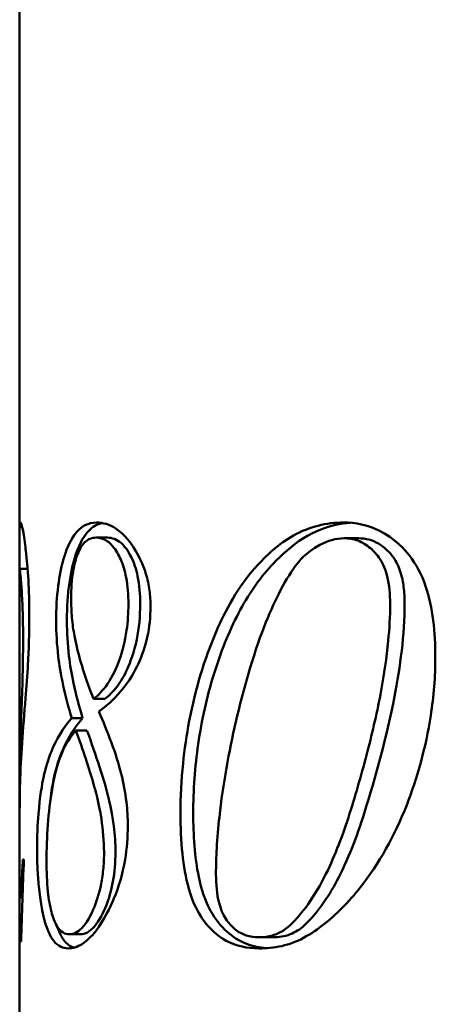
# Model space of a CAD drawing. Header units: millimetres. Extents: x 344 to 916, y 173 to 718.
# Tile 2 of 4: x 364 to 404, y 431 to 527. Entities that reach past the tile are written whole.
import ezdxf

# ---------------------------------------------------------------- set-up
doc = ezdxf.new("R2010")
doc.units = ezdxf.units.MM
doc.header["$LTSCALE"] = 3
doc.layers.add('Widoczne (ISO)', color=7, linetype='Continuous', lineweight=50)

msp = doc.modelspace()

# ---------------------------------------------------------------- linework, layer by layer
at = {"layer": 'Widoczne (ISO)'}
for p, q in [((363.744, 477.721), (363.744, 552.601)), ((363.744, 473.763), (363.744, 477.721)), ((372.308, 476.824), (371.206, 476.824)), ((396.84, 476.758), (395.426, 476.758)), ((363.744, 452.993), (363.744, 473.763)), ((364.522, 473.784), (363.747, 473.784)), ((372.051, 461.105), (370.953, 461.105)), ((369.889, 459.242), (368.821, 459.242)), ((370.316, 458.033), (369.242, 458.033)), ((363.744, 450.304), (363.744, 452.993)), ((363.744, 441.758), (363.744, 450.304)), ((364.163, 445.451), (364.052, 445.451)), ((363.744, 438.556), (363.744, 441.758)), ((363.749, 441.758), (363.744, 441.758)), ((364.021, 441.758), (363.749, 441.758)), ((363.921, 438.556), (363.744, 438.556)), ((363.744, 437.477), (363.744, 438.556)), ((369.67, 438.163), (368.606, 438.163)), ((388.474, 437.869), (387.065, 437.869)), ((363.744, 437.477), (363.893, 437.477)), ((363.744, 198), (363.744, 437.477))]:
    msp.add_line(p, q, dxfattribs=at)
msp.add_ellipse((445.244, 425.716), major_axis=(0, -194.961), ratio=0.418033, start_param=4.610988, end_param=4.652025, dxfattribs=at)
for points, knots in [([(363.744, 477.721), (363.744, 477.917), (363.75, 478.063), (363.774, 478.25), (363.791, 478.294), (363.814, 478.294)], [0, 0, 0, 0, 0.176889, 0.176889, 0.3454654, 0.3454654, 0.3454654, 0.3454654]), ([(363.814, 478.294), (363.865, 478.294), (363.943, 478.09), (364.124, 477.204), (364.218, 476.606), (364.323, 475.757), (364.335, 475.654), (364.446, 474.713), (364.536, 473.762), (364.659, 471.621), (364.688, 470.512), (364.688, 469.373)], [0, 0, 0, 0, 0.367314, 0.367314, 0.693303, 0.693303, 0.736902, 0.736902, 1.091482, 1.091482, 1.437933, 1.437933, 1.437933, 1.437933]), ([(367.309, 468.719), (367.309, 469.895), (367.368, 471.034), (367.628, 473.099), (367.807, 473.974), (368.248, 475.472), (368.573, 476.375), (369.387, 477.524), (369.736, 477.834), (370.474, 478.215), (370.855, 478.294), (371.251, 478.294)], [0, 0, 0, 0, 0.352848, 0.352848, 0.671632, 0.671632, 0.963497, 0.963497, 1.149762, 1.149762, 1.326014, 1.326014, 1.326014, 1.326014]), ([(368.355, 468.719), (368.355, 469.326), (368.371, 469.929), (368.441, 471.103), (368.494, 471.664), (368.715, 473.343), (368.94, 474.333), (369.646, 476.412), (370.086, 477.057), (370.849, 477.89), (371.316, 478.143), (371.818, 478.243)], [-1.212386, -1.212386, -1.212386, -1.212386, -1.108971, -1.108971, -1.008414, -1.008414, -0.797258, -0.797258, -0.499838, -0.499838, -0.128949, -0.128949, -0.128949, -0.128949]), ([(371.251, 478.294), (371.864, 478.294), (372.513, 478.118), (374.016, 477.119), (374.608, 476.28), (375.365, 475.075), (375.773, 474.253), (376.222, 472.774), (376.341, 472.232), (376.486, 471.155), (376.518, 470.643), (376.518, 470.124)], [0, 0, 0, 0, 0.438492, 0.438492, 1.012118, 1.012118, 1.800938, 1.800938, 2.220026, 2.220026, 2.587511, 2.587511, 2.587511, 2.587511]), ([(388.432, 475.582), (389.083, 476.15), (389.764, 476.635), (392.042, 477.9), (393.678, 478.294), (395.36, 478.294)], [0, 0, 0, 0, 0.324645, 0.324645, 1.038296, 1.038296, 1.038296, 1.038296]), ([(389.846, 475.582), (390.873, 476.479), (391.967, 477.161), (394.083, 477.989), (395.053, 478.199), (396.036, 478.268)], [-1.0360407, -1.0360407, -1.0360407, -1.0360407, -0.5238824, -0.5238824, -0.1047443, -0.1047443, -0.1047443, -0.1047443]), ([(395.36, 478.294), (396.531, 478.294), (397.689, 478.069), (400.388, 476.759), (401.365, 475.601), (402.456, 474.236), (402.974, 473.237), (403.723, 471.046), (403.96, 469.909), (404.255, 467.584), (404.314, 466.378), (404.314, 465.19)], [0, 0, 0, 0, 0.49656, 0.49656, 1.21026, 1.21026, 2.333214, 2.333214, 3.379904, 3.379904, 4.439808, 4.439808, 4.439808, 4.439808]), ([(371.206, 476.824), (370.82, 476.824), (370.449, 476.699), (369.838, 476.107), (369.6, 475.716), (369.233, 474.773), (369.069, 474.211), (368.892, 473.097), (368.849, 472.7), (368.787, 471.837), (368.773, 471.373), (368.773, 470.908)], [0, 0, 0, 0, 0.2768842, 0.2768842, 0.5048101, 0.5048101, 0.6903771, 0.6903771, 0.7864117, 0.7864117, 0.8933388, 0.8933388, 0.8933388, 0.8933388]), ([(374.355, 470.353), (374.355, 471.235), (374.292, 472.112), (374.012, 473.591), (373.834, 474.18), (373.418, 475.129), (373.154, 475.602), (372.566, 476.281), (372.301, 476.49), (371.754, 476.764), (371.476, 476.824), (371.206, 476.824)], [0, 0, 0, 0, 0.2645356, 0.2645356, 0.4758912, 0.4758912, 0.6514615, 0.6514615, 0.7856149, 0.7856149, 0.9236515, 0.9236515, 0.9236515, 0.9236515]), ([(375.507, 470.353), (375.507, 471.282), (375.436, 472.205), (375.116, 473.754), (374.914, 474.362), (374.451, 475.314), (374.128, 475.862), (373.22, 476.665), (372.756, 476.824), (372.308, 476.824)], [-1.542503, -1.542503, -1.542503, -1.542503, -1.043902, -1.043902, -0.642003, -0.642003, -0.317399, -0.317399, 0, 0, 0, 0]), ([(395.426, 476.758), (394.603, 476.758), (393.803, 476.522), (391.655, 475.377), (391.008, 474.52), (389.552, 472.575), (388.519, 470.442), (387.615, 468.143)], [0, 0, 0, 0, 0.349152, 0.349152, 0.974102, 0.974102, 2.839107, 2.839107, 2.839107, 2.839107]), ([(399.903, 470.386), (399.903, 471.284), (399.827, 472.206), (399.455, 473.679), (399.226, 474.249), (398.626, 475.182), (398.296, 475.519), (397.594, 476.12), (397.178, 476.368), (396.308, 476.687), (395.869, 476.758), (395.426, 476.758)], [0, 0, 0, 0, 0.269493, 0.269493, 0.468731, 0.468731, 0.647604, 0.647604, 0.870747, 0.870747, 1.08796, 1.08796, 1.08796, 1.08796]), ([(401.317, 470.386), (401.317, 470.932), (401.289, 471.485), (401.158, 472.5), (401.064, 472.967), (400.754, 473.974), (400.517, 474.478), (399.874, 475.38), (399.369, 475.884), (398.156, 476.598), (397.507, 476.758), (396.84, 476.758)], [-1.234504, -1.234504, -1.234504, -1.234504, -1.009425, -1.009425, -0.810154, -0.810154, -0.557414, -0.557414, -0.283079, -0.283079, 0, 0, 0, 0]), ([(381.409, 463.49), (381.97, 465.327), (382.63, 467.1), (384.548, 471.111), (385.911, 473.161), (387.615, 474.826)], [0, 0, 0, 0, 0.614069, 0.614069, 1.492235, 1.492235, 1.492235, 1.492235]), ([(382.691, 463.49), (383.348, 465.597), (384.136, 467.618), (386.017, 471.205), (387.074, 472.761), (388.322, 474.101)], [-1.37098, -1.37098, -1.37098, -1.37098, -0.664964, -0.664964, 0, 0, 0, 0]), ([(364.078, 466.856), (364.078, 467.874), (364.063, 468.881), (364.018, 470.205), (364.002, 470.57), (363.95, 471.588), (363.909, 472.187), (363.841, 473.023), (363.814, 473.302), (363.768, 473.697), (363.752, 473.784), (363.747, 473.784)], [0, 0, 0, 0, 0.305276, 0.305276, 0.42963, 0.42963, 0.671689, 0.671689, 0.870125, 0.870125, 1.091297, 1.091297, 1.091297, 1.091297]), ([(368.773, 470.908), (368.773, 470.267), (368.797, 469.631), (368.903, 468.392), (368.983, 467.805), (369.091, 467.248)], [0, 0, 0, 0, 0.1925315, 0.1925315, 0.3828968, 0.3828968, 0.3828968, 0.3828968]), ([(370.953, 461.105), (371.411, 461.45), (371.872, 461.923), (372.84, 463.339), (373.207, 464.18), (373.776, 465.746), (374.026, 466.72), (374.299, 468.628), (374.355, 469.483), (374.355, 470.353)], [0, 0, 0, 0, 0.349928, 0.349928, 0.777467, 0.777467, 1.335697, 1.335697, 1.769898, 1.769898, 1.769898, 1.769898]), ([(372.051, 461.105), (372.454, 461.404), (372.859, 461.799), (373.613, 462.796), (373.956, 463.374), (374.55, 464.692), (374.914, 465.644), (375.4, 468.01), (375.507, 469.161), (375.507, 470.353)], [-1.689494, -1.689494, -1.689494, -1.689494, -1.214257, -1.214257, -0.76935, -0.76935, -0.357528, -0.357528, 0, 0, 0, 0]), ([(395.948, 449.928), (396.574, 451.919), (397.17, 453.963), (398.199, 457.935), (398.656, 459.925), (399.316, 463.496), (399.561, 465.131), (399.833, 467.954), (399.903, 469.176), (399.903, 470.386)], [0, 0, 0, 0, 0.653622, 0.653622, 1.26871, 1.26871, 1.760235, 1.760235, 2.122711, 2.122711, 2.122711, 2.122711]), ([(397.363, 449.928), (398.503, 453.558), (399.587, 457.496), (400.886, 464.218), (401.317, 467.388), (401.317, 470.386)], [-2.095675, -2.095675, -2.095675, -2.095675, -0.899403, -0.899403, 0, 0, 0, 0]), ([(364.688, 469.373), (364.688, 468.529), (364.677, 467.689), (364.631, 466.062), (364.597, 465.286), (364.553, 464.536)], [0, 0, 0, 0, 0.2531122, 0.2531122, 0.4969787, 0.4969787, 0.4969787, 0.4969787]), ([(376.518, 470.124), (376.518, 469.086), (376.41, 468.09), (375.987, 466.188), (375.688, 465.337), (375.021, 463.86), (374.491, 462.871), (372.901, 461.02), (372.163, 460.378), (371.479, 459.863)], [0, 0, 0, 0, 0.311416, 0.311416, 0.618451, 0.618451, 0.901244, 0.901244, 1.124109, 1.124109, 1.124109, 1.124109]), ([(368.821, 459.242), (368.526, 460.229), (368.238, 461.307), (367.747, 463.538), (367.607, 464.426), (367.379, 466.38), (367.309, 467.531), (367.309, 468.719)], [0, 0, 0, 0, 0.390753, 0.390753, 0.816493, 0.816493, 1.373056, 1.373056, 1.373056, 1.373056]), ([(369.889, 459.242), (369.565, 460.308), (369.247, 461.492), (368.792, 463.613), (368.655, 464.44), (368.425, 466.407), (368.355, 467.545), (368.355, 468.719)], [-0.9726805, -0.9726805, -0.9726805, -0.9726805, -0.63237, -0.63237, -0.3522277, -0.3522277, 0, 0, 0, 0]), ([(363.905, 459.471), (363.948, 460.543), (363.992, 461.684), (364.058, 464.184), (364.078, 465.504), (364.078, 466.856)], [0, 0, 0, 0, 0.382108, 0.382108, 0.7878441, 0.7878441, 0.7878441, 0.7878441]), ([(369.091, 467.248), (369.248, 466.427), (369.453, 465.605), (370.032, 463.569), (370.484, 462.28), (370.953, 461.105)], [0, 0, 0, 0, 0.279349, 0.279349, 0.7666918, 0.7666918, 0.7666918, 0.7666918]), ([(364.553, 464.536), (364.484, 463.376), (364.398, 462.244), (364.196, 459.674), (364.075, 458.193), (363.982, 456.824)], [0, 0, 0, 0, 0.3777584, 0.3777584, 0.926108, 0.926108, 0.926108, 0.926108]), ([(404.314, 465.19), (404.314, 463.267), (404.159, 461.365), (403.381, 456.337), (402.518, 453.3), (400.33, 447.722), (398.817, 445.056), (396.994, 442.739)], [0, 0, 0, 0, 0.576819, 0.576819, 1.544146, 1.544146, 2.695725, 2.695725, 2.695725, 2.695725]), ([(379.442, 449.928), (379.442, 451.564), (379.525, 453.191), (379.831, 456.217), (380.035, 457.607), (380.596, 460.52), (380.968, 462.028), (381.409, 463.49)], [0, 0, 0, 0, 0.490902, 0.490902, 0.920668, 0.920668, 1.408279, 1.408279, 1.408279, 1.408279]), ([(380.685, 449.928), (380.685, 452.215), (380.849, 454.477), (381.511, 459.051), (382.023, 461.319), (382.691, 463.49)], [-1.411179, -1.411179, -1.411179, -1.411179, -0.725086, -0.725086, 0, 0, 0, 0]), ([(371.479, 459.863), (371.894, 458.91), (372.318, 457.889), (373.104, 455.751), (373.416, 454.759), (373.875, 452.923), (374.053, 451.999), (374.253, 450.282), (374.299, 449.522), (374.299, 448.752)], [0, 0, 0, 0, 0.408707, 0.408707, 0.824521, 0.824521, 1.206998, 1.206998, 1.503811, 1.503811, 1.503811, 1.503811]), ([(363.744, 452.993), (363.744, 454.112), (363.764, 455.277), (363.812, 456.97), (363.829, 457.496), (363.866, 458.5), (363.885, 458.983), (363.905, 459.471)], [0, 0, 0, 0, 0.4515607, 0.4515607, 0.6490652, 0.6490652, 0.8241264, 0.8241264, 0.8241264, 0.8241264]), ([(365.443, 446.529), (365.443, 447.695), (365.489, 448.82), (365.716, 451.551), (365.941, 452.827), (366.267, 454.404), (366.541, 455.264), (367.314, 457.141), (367.956, 458.225), (368.821, 459.242)], [0, 0, 0, 0, 0.3497, 0.3497, 0.880723, 0.880723, 1.771552, 1.771552, 3.186106, 3.186106, 3.186106, 3.186106]), ([(366.729, 451.145), (366.847, 452.124), (367.045, 453.428), (367.886, 456.29), (368.675, 457.835), (369.889, 459.242)], [-1.890454, -1.890454, -1.890454, -1.890454, -1.117934, -1.117934, 0, 0, 0, 0]), ([(384.846, 458.882), (384.506, 457.4), (384.196, 455.891), (383.65, 452.803), (383.412, 451.191), (383.126, 448.583), (383.038, 447.571), (382.933, 445.704), (382.905, 444.84), (382.905, 443.98)], [0, 0, 0, 0, 0.470126, 0.470126, 0.95947, 0.95947, 1.263881, 1.263881, 1.521858, 1.521858, 1.521858, 1.521858]), ([(369.242, 458.033), (368.713, 457.465), (368.245, 456.736), (367.351, 454.582), (367.083, 453.315), (366.717, 451.198), (366.58, 450.047), (366.405, 447.667), (366.366, 446.488), (366.366, 445.288)], [0, 0, 0, 0, 0.471689, 0.471689, 1.072379, 1.072379, 1.697567, 1.697567, 2.286532, 2.286532, 2.286532, 2.286532]), ([(371.98, 446.17), (371.98, 447.275), (371.88, 448.357), (371.468, 451.014), (371.113, 452.288), (370.525, 454.361), (369.922, 456.101), (369.242, 458.033)], [0, 0, 0, 0, 0.331503, 0.331503, 0.847389, 0.847389, 2.393397, 2.393397, 2.393397, 2.393397]), ([(373.094, 446.17), (373.094, 447.025), (373.033, 447.868), (372.779, 449.876), (372.558, 450.869), (371.998, 453.283), (371.196, 455.565), (370.316, 458.033)], [-1.470367, -1.470367, -1.470367, -1.470367, -1.291937, -1.291937, -1.034643, -1.034643, 0, 0, 0, 0]), ([(363.982, 456.824), (363.892, 455.496), (363.825, 454.188), (363.758, 452.032), (363.744, 451.163), (363.744, 450.304)], [0, 0, 0, 0, 0.5325968, 0.5325968, 0.8987709, 0.8987709, 0.8987709, 0.8987709]), ([(387.097, 436.791), (385.974, 436.791), (384.891, 436.999), (383.006, 438.021), (382.239, 438.741), (381.19, 440.252), (380.677, 441.121), (379.945, 443.681), (379.749, 444.852), (379.493, 447.305), (379.442, 448.632), (379.442, 449.928)], [0, 0, 0, 0, 0.480959, 0.480959, 0.911348, 0.911348, 1.158648, 1.158648, 1.33905, 1.33905, 1.535009, 1.535009, 1.535009, 1.535009]), ([(387.845, 436.815), (387.179, 436.865), (386.529, 436.995), (385.202, 437.501), (384.551, 437.898), (383.394, 438.957), (382.826, 439.65), (381.846, 441.423), (381.48, 442.548), (380.813, 445.698), (380.685, 447.876), (380.685, 449.928)], [-1.983145, -1.983145, -1.983145, -1.983145, -1.673379, -1.673379, -1.323778, -1.323778, -0.998551, -0.998551, -0.615534, -0.615534, 0, 0, 0, 0]), ([(390.131, 439.046), (390.768, 439.646), (391.355, 440.341), (392.539, 442.008), (393.117, 443.007), (394.546, 445.875), (395.308, 447.894), (395.948, 449.928)], [0, 0, 0, 0, 0.324571, 0.324571, 0.708763, 0.708763, 1.377206, 1.377206, 1.377206, 1.377206]), ([(391.546, 439.046), (392.771, 440.2), (393.812, 441.708), (395.767, 445.365), (396.643, 447.642), (397.363, 449.928)], [-1.374365, -1.374365, -1.374365, -1.374365, -0.750631, -0.750631, 0, 0, 0, 0]), ([(374.299, 448.752), (374.299, 447.617), (374.212, 446.513), (373.793, 444.027), (373.409, 442.775), (372.6, 440.82), (371.988, 439.522), (370.729, 437.915), (370.278, 437.494), (369.364, 436.922), (368.914, 436.791), (368.488, 436.791)], [0, 0, 0, 0, 0.340304, 0.340304, 0.78926, 0.78926, 1.128422, 1.128422, 1.314233, 1.314233, 1.508414, 1.508414, 1.508414, 1.508414]), ([(368.488, 436.791), (367.961, 436.791), (367.48, 436.998), (366.696, 438), (366.397, 438.697), (365.988, 440.253), (365.754, 441.333), (365.551, 443.415), (365.511, 443.998), (365.456, 445.236), (365.443, 445.88), (365.443, 446.529)], [0, 0, 0, 0, 0.470288, 0.470288, 0.885436, 0.885436, 1.160528, 1.160528, 1.262178, 1.262178, 1.369001, 1.369001, 1.369001, 1.369001]), ([(363.749, 441.758), (363.759, 441.758), (363.79, 441.892), (363.877, 442.608), (363.917, 443.07), (363.967, 443.748), (363.987, 444.048), (364.023, 444.714), (364.039, 445.073), (364.052, 445.451)], [0, 0, 0, 0, 0.3076558, 0.3076558, 0.5866397, 0.5866397, 0.7752965, 0.7752965, 0.9691603, 0.9691603, 0.9691603, 0.9691603]), ([(366.366, 445.288), (366.366, 444.271), (366.404, 443.265), (366.583, 441.585), (366.696, 440.929), (366.973, 439.877), (367.15, 439.346), (367.587, 438.647), (367.777, 438.454), (368.18, 438.214), (368.39, 438.163), (368.606, 438.163)], [0, 0, 0, 0, 0.304944, 0.304944, 0.544985, 0.544985, 0.742462, 0.742462, 0.874291, 0.874291, 1.00269, 1.00269, 1.00269, 1.00269]), ([(368.606, 438.163), (368.997, 438.163), (369.403, 438.345), (370.288, 439.252), (370.662, 439.966), (371.236, 441.288), (371.507, 442.116), (371.795, 443.577), (371.869, 444.103), (371.96, 445.15), (371.98, 445.658), (371.98, 446.17)], [0, 0, 0, 0, 0.344756, 0.344756, 0.752953, 0.752953, 1.242805, 1.242805, 1.502277, 1.502277, 1.740937, 1.740937, 1.740937, 1.740937]), ([(369.67, 438.163), (369.895, 438.163), (370.127, 438.222), (370.588, 438.476), (370.813, 438.662), (371.535, 439.489), (371.922, 440.298), (372.456, 441.64), (372.688, 442.42), (373.016, 444.218), (373.094, 445.178), (373.094, 446.17)], [-1.095418, -1.095418, -1.095418, -1.095418, -0.971265, -0.971265, -0.852407, -0.852407, -0.584293, -0.584293, -0.297716, -0.297716, 0, 0, 0, 0]), ([(382.905, 443.98), (382.905, 443.049), (382.983, 442.091), (383.36, 440.636), (383.575, 440.108), (384.127, 439.259), (384.445, 438.921), (385.094, 438.388), (385.467, 438.184), (386.254, 437.924), (386.656, 437.869), (387.065, 437.869)], [0, 0, 0, 0, 0.279428, 0.279428, 0.469492, 0.469492, 0.636676, 0.636676, 0.830618, 0.830618, 1.021096, 1.021096, 1.021096, 1.021096]), ([(396.994, 442.739), (396.431, 442.03), (395.844, 441.36), (393.976, 439.47), (392.627, 438.422), (391.177, 437.673)], [0, 0, 0, 0, 0.3196364, 0.3196364, 0.9744231, 0.9744231, 0.9744231, 0.9744231]), ([(369.038, 436.863), (368.897, 436.905), (368.76, 436.966), (368.364, 437.216), (368.121, 437.469), (367.76, 438.049), (367.573, 438.408), (367.377, 438.989)], [-2.126405, -2.126405, -2.126405, -2.126405, -1.839828, -1.839828, -1.269082, -1.269082, -0.911268, -0.911268, -0.911268, -0.911268]), ([(387.615, 437.899), (387.851, 437.924), (388.086, 437.967), (388.968, 438.207), (389.578, 438.535), (390.131, 439.046)], [0.0500736, 0.0500736, 0.0500736, 0.0500736, 0.1505733, 0.1505733, 0.4310714, 0.4310714, 0.4310714, 0.4310714]), ([(388.474, 437.869), (389.036, 437.869), (389.598, 437.956), (390.641, 438.355), (391.111, 438.645), (391.546, 439.046)], [-0.4585241, -0.4585241, -0.4585241, -0.4585241, -0.2200039, -0.2200039, 0, 0, 0, 0]), ([(391.177, 437.673), (390.754, 437.462), (390.32, 437.295), (389.138, 436.948), (388.375, 436.836), (387.615, 436.802)], [0, 0, 0, 0, 0.190436, 0.190436, 0.5122588, 0.5122588, 0.5122588, 0.5122588])]:
    msp.add_open_spline(points, degree=3, knots=knots, dxfattribs=at)
for points in [[(387.615, 474.826), (387.883, 475.087), (388.155, 475.339), (388.432, 475.582)], [(388.322, 474.101), (388.813, 474.629), (389.321, 475.122), (389.846, 475.582)], [(363.747, 473.784), (363.745, 473.784), (363.744, 473.777), (363.744, 473.763)], [(387.615, 468.143), (386.483, 465.262), (385.573, 461.985), (384.846, 458.882)], [(387.065, 437.869), (387.248, 437.869), (387.431, 437.879), (387.615, 437.899)], [(387.615, 436.802), (387.442, 436.795), (387.269, 436.791), (387.097, 436.791)]]:
    msp.add_open_spline(points, degree=3, dxfattribs=at)

doc.saveas('drawing.dxf')
